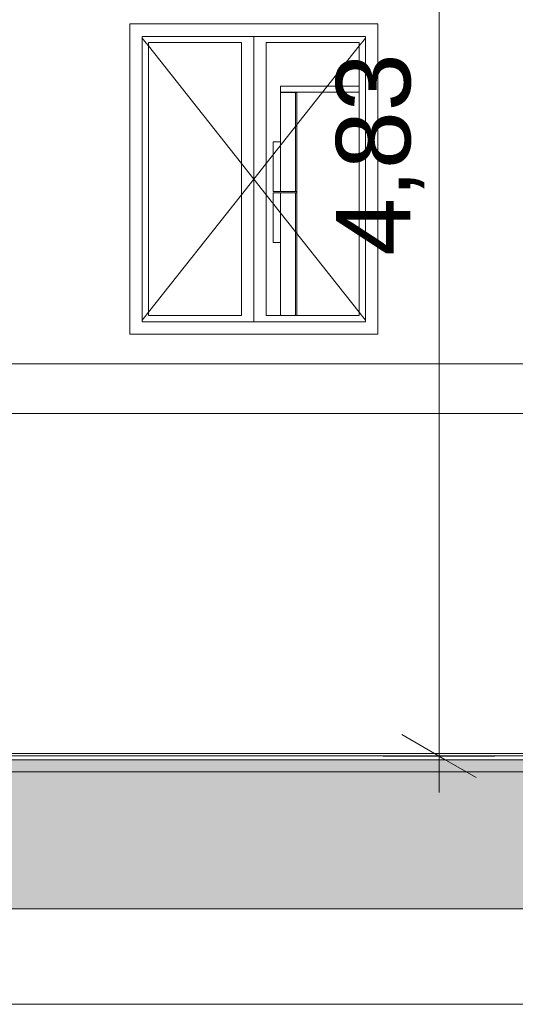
# Model space of a CAD drawing. Header units: millimetres. Extents: x 0 to 650, y -1 to 707.
# Tile 67 of 256: x 407 to 427, y 326 to 366. Entities that reach past the tile are written whole.
import ezdxf
from ezdxf.xclip import XClip

# ---------------------------------------------------------------- set-up
doc = ezdxf.new("R2010")
doc.units = ezdxf.units.MM
doc.header["$MEASUREMENT"] = 0
doc.header["$XCLIPFRAME"] = 0
doc.linetypes.add('Wipeout_Contour', pattern=[1000, 0, -1000])
for name, color, linetype in [('Cobertura.ARQ', 7, 'Continuous'), ('Cotas - Geral.2D', 7, 'Continuous'), ('Desenho 2D - Geral.2D', 7, 'Continuous'), ('Interior - Mobiliário .ARQ', 7, 'Continuous'), ('Laje.ARQ', 7, 'Continuous'), ('Parede.ARQ', 7, 'Continuous')]:
    doc.layers.add(name, color=color, linetype=linetype)
doc.styles.add('GENERATED_STYLE_1', font='txt')

# ---------------------------------------------------------------- blocks, each defined once
blk = doc.blocks.new('Desenho_2_2', base_point=(960.574, 336.178))
at = {"color": 254, "linetype": 'Wipeout_Contour', "lineweight": 0, "ltscale": 2371.362216}
blk.add_wipeout([(353.249, 336.028), (611.959, 336.028), (611.959, 336.187), (353.249, 336.187)], dxfattribs=at).dxf.layer = 'Cobertura.ARQ'
at = {"color": 254, "linetype": 'Wipeout_Contour', "lineweight": 0, "ltscale": 2061.961006}
blk.add_wipeout([(353.249, 330.028), (353.249, 326.178), (440.048, 326.178), (440.048, 330.028)], dxfattribs=at).dxf.layer = 'Laje.ARQ'
at = {"color": 254, "linetype": 'Wipeout_Contour', "lineweight": 0, "ltscale": 2180.103384}
blk.add_wipeout([(409.048, 369.978), (407.548, 369.978), (407.548, 351.978), (409.048, 351.978)], dxfattribs=at).dxf.layer = 'Parede.ARQ'
at = {"color": 254, "linetype": 'Wipeout_Contour', "lineweight": 0, "ltscale": 2227.097589}
blk.add_wipeout([(425.548, 367.778), (424.048, 367.778), (424.048, 351.978), (425.548, 351.978)], dxfattribs=at).dxf.layer = 'Parede.ARQ'
at = {"color": 254, "linetype": 'Wipeout_Contour', "lineweight": 0, "ltscale": 2184.93113}
blk.add_wipeout([(411.048, 365.178), (411.048, 353.678), (411.548, 353.678), (411.548, 365.178)], dxfattribs=at).dxf.layer = 'Parede.ARQ'
at = {"color": 254, "linetype": 'Wipeout_Contour', "lineweight": 0, "ltscale": 2213.686647}
blk.add_wipeout([(421.048, 353.678), (421.048, 365.178), (420.548, 365.178), (420.548, 353.678)], dxfattribs=at).dxf.layer = 'Parede.ARQ'
at = {"color": 254, "linetype": 'Wipeout_Contour', "lineweight": 0, "ltscale": 2198.511771}
blk.add_wipeout([(415.548, 353.928), (416.048, 353.928), (416.048, 364.928), (415.548, 364.928)], dxfattribs=at).dxf.layer = 'Parede.ARQ'
at = {"layer": 'Laje.ARQ', "color": 83, "linetype": 'Continuous', "lineweight": 0}
blk.add_line((353.249, 326.178), (440.048, 326.178), dxfattribs=at)
at = {"color": 254, "linetype": 'Wipeout_Contour', "lineweight": 0, "ltscale": 3321.522177}
blk.add_wipeout([(421.048, 365.178), (421.048, 365.678), (411.048, 365.678), (411.048, 365.178), (411.548, 365.178), (420.548, 365.178)], dxfattribs=at).dxf.layer = 'Parede.ARQ'
at = {"color": 254, "linetype": 'Wipeout_Contour', "lineweight": 0, "ltscale": 2186.05563}
blk.add_wipeout([(411.798, 364.928), (411.548, 364.928), (411.548, 353.928), (411.798, 353.928)], dxfattribs=at).dxf.layer = 'Parede.ARQ'
at = {"color": 254, "linetype": 'Wipeout_Contour', "lineweight": 0, "ltscale": 2212.540996}
blk.add_wipeout([(420.298, 353.928), (420.548, 353.928), (420.548, 364.928), (420.298, 364.928)], dxfattribs=at).dxf.layer = 'Parede.ARQ'
at = {"color": 254, "linetype": 'Wipeout_Contour', "lineweight": 0, "ltscale": 3276.41439}
blk.add_wipeout([(411.048, 353.678), (411.048, 353.178), (421.048, 353.178), (421.048, 353.678), (420.548, 353.678), (411.548, 353.678)], dxfattribs=at).dxf.layer = 'Parede.ARQ'
at = {"color": 254, "linetype": 'Wipeout_Contour', "lineweight": 0, "ltscale": 2137.039929}
blk.add_wipeout([(364.043, 351.978), (364.043, 349.978), (440.048, 349.978), (440.048, 351.978)], dxfattribs=at).dxf.layer = 'Parede.ARQ'
at = {"layer": 'Parede.ARQ', "color": 8, "linetype": 'Continuous', "lineweight": 0}
for p, q in [((411.048, 353.178), (411.048, 365.678)), ((411.048, 365.678), (421.048, 365.678)), ((421.048, 365.678), (421.048, 353.178)), ((421.048, 353.178), (411.048, 353.178)), ((364.043, 351.978), (440.048, 351.978))]:
    blk.add_line(p, q, dxfattribs=at)
at = {"color": 254, "linetype": 'Wipeout_Contour', "lineweight": 0, "ltscale": 3309.881813}
blk.add_wipeout([(416.048, 365.178), (411.548, 365.178), (411.548, 364.928), (411.798, 364.928), (415.548, 364.928), (416.048, 364.928)], dxfattribs=at).dxf.layer = 'Parede.ARQ'
at = {"color": 254, "linetype": 'Wipeout_Contour', "lineweight": 0, "ltscale": 3267.256166}
blk.add_wipeout([(411.548, 353.678), (416.048, 353.678), (416.048, 353.928), (415.548, 353.928), (411.798, 353.928), (411.548, 353.928)], dxfattribs=at).dxf.layer = 'Parede.ARQ'
at = {"color": 254, "linetype": 'Wipeout_Contour', "lineweight": 0, "ltscale": 2116.456579}
blk.add_wipeout([(364.043, 349.978), (364.043, 336.187), (440.048, 336.187), (440.048, 349.978)], dxfattribs=at).dxf.layer = 'Parede.ARQ'
at = {"layer": 'Desenho 2D - Geral.2D', "color": 7, "linetype": 'Continuous', "lineweight": 0}
blk.add_line((351.923, 336.278), (633.514, 336.278), dxfattribs=at)
at = {"layer": 'Parede.ARQ', "color": 7, "linetype": 'Continuous', "lineweight": 0}
blk.add_line((411.548, 353.678), (411.548, 365.178), dxfattribs=at)
at = {"layer": 'Parede.ARQ', "color": 8, "linetype": 'Continuous', "lineweight": 0}
blk.add_line((364.043, 349.978), (440.048, 349.978), dxfattribs=at)
at = {"color": 254, "linetype": 'Wipeout_Contour', "lineweight": 0, "ltscale": 2382.871991}
blk.add_wipeout([(622.578, 336.028), (353.249, 336.028), (353.249, 330.028), (622.578, 330.028)], dxfattribs=at).dxf.layer = 'Laje.ARQ'
at = {"color": 254, "linetype": 'Wipeout_Contour', "lineweight": 0, "ltscale": 2192.090707}
blk.add_wipeout([(411.798, 353.928), (415.548, 353.928), (415.548, 364.928), (411.798, 364.928)], dxfattribs=at).dxf.layer = 'Parede.ARQ'
at = {"color": 254, "linetype": 'Wipeout_Contour', "lineweight": 0, "ltscale": 2200.025241}
blk.add_wipeout([(416.548, 364.928), (416.048, 364.928), (416.048, 353.928), (416.548, 353.928)], dxfattribs=at).dxf.layer = 'Parede.ARQ'
at = {"layer": 'Laje.ARQ', "linetype": 'Continuous', "lineweight": 0}
h = blk.add_hatch(dxfattribs=at)
h.set_pattern_fill('Concreto_Celular_0002', color=83, style=0, pattern_type=2)
h.set_pattern_definition([(0, (960.574, 336.178), (0, 7.79423), [0.4875, -4.0125]), (0, (962.824, 340.075), (0, 7.79423), [0.4875, -4.0125]), (60, (960.574, 336.178), (-6.75, 3.89711), [0.4875, -4.0125]), (60, (965.074, 336.178), (-6.75, 3.89711), [0.4875, -4.0125]), (120, (961.0616, 336.178), (6.75, 3.89711), [0.4875, -4.0125]), (120, (965.5616, 336.178), (6.75, 3.89711), [0.4875, -4.0125]), (0, (960.5741, 336.928), (0, 1.5), [0, -1.5, 0, -2.25]), (45, (961.3241, 336.928), (-1.06066, 1.06066), [0, -1.125, 0, -1.875])])
h.paths.add_polyline_path([(622.578, 336.028), (353.249, 336.028), (353.249, 330.028), (622.578, 330.028)])
at = {"layer": 'Cobertura.ARQ', "color": 7, "linetype": 'Continuous', "lineweight": 0}
blk.add_line((353.249, 336.187), (611.959, 336.187), dxfattribs=at)
at = {"layer": 'Cotas - Geral.2D', "color": 7, "linetype": 'Continuous', "lineweight": 0}
for p, q in [((423.518, 336.178), (423.518, 384.478)), ((422.018, 337.044), (425.018, 335.312)), ((425.768, 336.178), (421.268, 336.178)), ((423.518, 334.711), (423.518, 336.178))]:
    blk.add_line(p, q, dxfattribs=at)
at = {"layer": 'Desenho 2D - Geral.2D', "color": 7, "linetype": 'Continuous', "lineweight": 0}
blk.add_line((351.923, 335.549), (633.514, 335.549), dxfattribs=at)
at = {"layer": 'Laje.ARQ', "color": 7, "linetype": 'Continuous', "lineweight": 0}
for p, q in [((622.578, 336.028), (353.249, 336.028)), ((622.578, 330.028), (353.249, 330.028))]:
    blk.add_line(p, q, dxfattribs=at)
at = {"layer": 'Parede.ARQ', "color": 7, "linetype": 'Continuous', "lineweight": 0}
for p, q in [((411.548, 365.112), (411.798, 364.796)), ((411.798, 353.928), (411.798, 364.928)), ((411.798, 364.928), (415.548, 364.928)), ((411.798, 364.796), (415.548, 360.06)), ((415.548, 364.928), (415.548, 353.928)), ((415.548, 360.06), (416.048, 359.428)), ((415.548, 358.796), (416.048, 359.428)), ((411.798, 354.06), (415.548, 358.796)), ((411.548, 353.744), (411.798, 354.06)), ((415.548, 353.928), (411.798, 353.928))]:
    blk.add_line(p, q, dxfattribs=at)
at = {"color": 254, "linetype": 'Wipeout_Contour', "lineweight": 0, "ltscale": 3330.474271}
blk.add_wipeout([(420.548, 365.178), (416.048, 365.178), (416.048, 364.928), (416.548, 364.928), (420.298, 364.928), (420.548, 364.928)], dxfattribs=at).dxf.layer = 'Parede.ARQ'
at = {"color": 254, "linetype": 'Wipeout_Contour', "lineweight": 0, "ltscale": 3288.115295}
blk.add_wipeout([(416.548, 353.928), (416.048, 353.928), (416.048, 353.678), (420.548, 353.678), (420.548, 353.928), (420.298, 353.928)], dxfattribs=at).dxf.layer = 'Parede.ARQ'
at = {"layer": 'Parede.ARQ', "color": 7, "linetype": 'Continuous', "lineweight": 0}
for p, q in [((411.548, 365.178), (420.548, 365.178)), ((416.048, 365.178), (416.048, 364.928)), ((420.548, 365.178), (420.548, 353.678)), ((416.048, 364.928), (416.048, 353.928)), ((416.048, 353.928), (416.048, 353.678)), ((420.548, 353.678), (411.548, 353.678))]:
    blk.add_line(p, q, dxfattribs=at)
at = {"color": 254, "linetype": 'Wipeout_Contour', "lineweight": 0, "ltscale": 2206.468533}
blk.add_wipeout([(416.548, 353.928), (420.298, 353.928), (420.298, 364.928), (416.548, 364.928)], dxfattribs=at).dxf.layer = 'Parede.ARQ'
at = {"layer": 'Interior - Mobiliário .ARQ', "color": 7, "linetype": 'Continuous', "lineweight": 0}
for p, q in [((417.129, 363.178), (420.298, 363.178)), ((417.129, 362.928), (417.129, 363.178)), ((417.129, 362.928), (417.779, 362.928)), ((417.129, 360.923), (417.129, 362.923)), ((417.729, 362.923), (417.129, 362.923)), ((417.729, 358.923), (417.729, 362.923)), ((417.779, 362.923), (417.729, 362.923)), ((417.779, 362.928), (420.298, 362.928)), ((417.779, 353.928), (417.779, 362.928)), ((416.829, 358.923), (416.829, 360.923)), ((416.829, 360.923), (417.129, 360.923)), ((417.129, 360.923), (417.129, 358.923)), ((417.129, 358.923), (416.829, 358.923)), ((416.829, 356.873), (416.829, 358.873)), ((416.829, 358.873), (417.129, 358.873)), ((417.729, 358.923), (417.129, 358.923)), ((417.129, 358.873), (417.129, 356.873)), ((417.729, 358.873), (417.129, 358.873)), ((417.779, 358.923), (417.729, 358.923)), ((417.729, 353.928), (417.729, 358.873)), ((417.779, 358.873), (417.729, 358.873)), ((417.129, 356.873), (416.829, 356.873)), ((417.129, 353.928), (417.129, 356.873))]:
    blk.add_line(p, q, dxfattribs=at)
at = {"layer": 'Parede.ARQ', "color": 7, "linetype": 'Continuous', "lineweight": 0}
for p, q in [((420.548, 365.112), (420.298, 364.796)), ((416.548, 353.928), (416.548, 364.928)), ((416.548, 364.928), (420.298, 364.928)), ((420.298, 364.796), (416.548, 360.06)), ((420.298, 364.928), (420.298, 353.928)), ((416.548, 360.06), (416.048, 359.428)), ((416.548, 358.796), (416.048, 359.428)), ((420.298, 354.06), (416.548, 358.796)), ((420.298, 353.928), (416.548, 353.928)), ((420.548, 353.744), (420.298, 354.06))]:
    blk.add_line(p, q, dxfattribs=at)
at = {"layer": 'Cotas - Geral.2D', "color": 7, "linetype": 'Continuous', "lineweight": 0, "insert": (422.918, 356.337), "char_height": 3, "width": 7.98174, "attachment_point": 7, "rotation": 90, "style": 'GENERATED_STYLE_1'}
blk.add_mtext('\\A1;{\\pql;\\fArial|b0|i0|c0|p38;4,83}', dxfattribs=at)

msp = doc.modelspace()

# ---------------------------------------------------------------- block references
at = {"color": 7, "linetype": 'Continuous', "lineweight": 0}
ref = msp.add_blockref('Desenho_2_2', (960.574, 336.178), dxfattribs=at)
XClip(ref).set_block_clipping_path([(351.923237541, 325.8360772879), (633.5139366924, 392.5007536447)])

doc.saveas('drawing.dxf')
